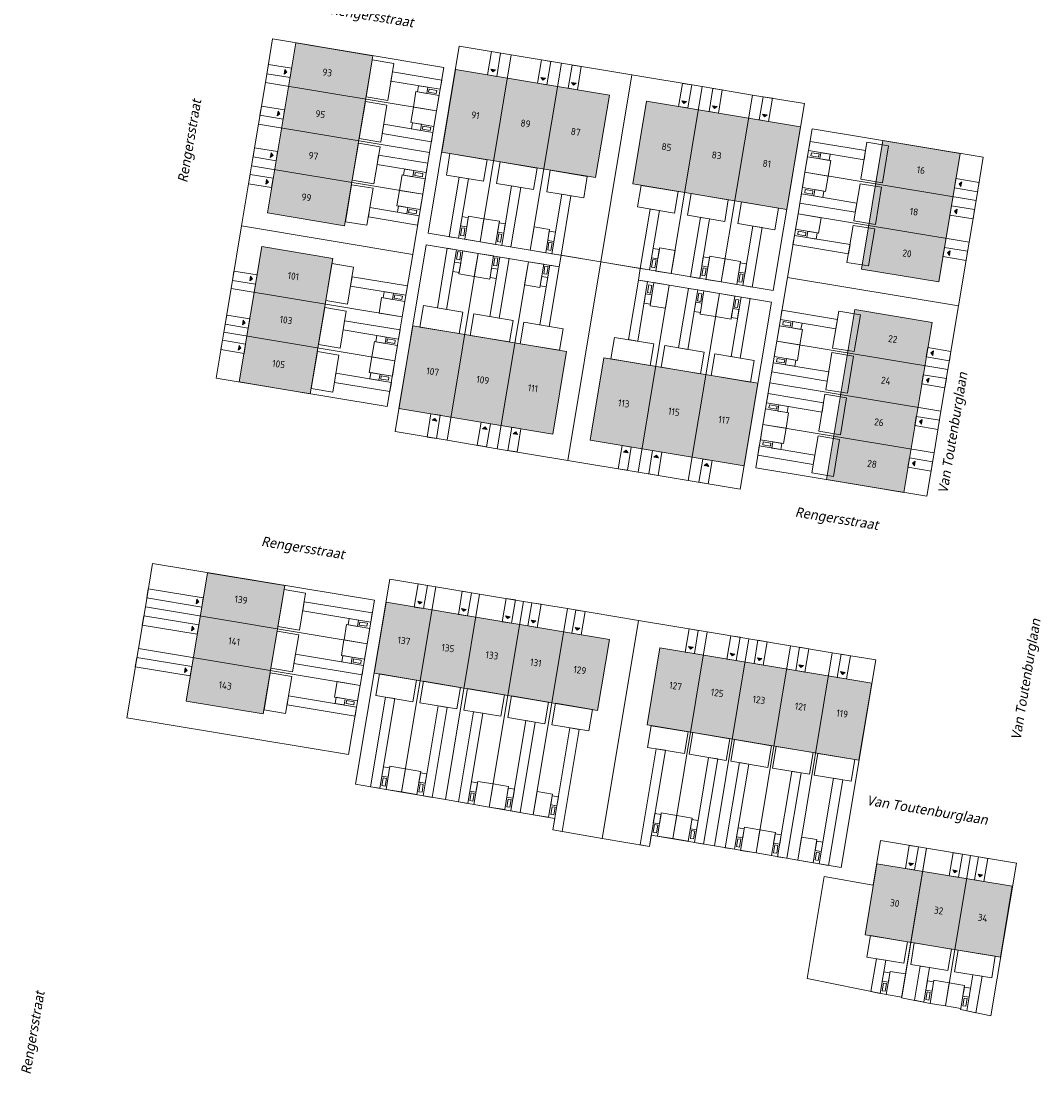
# Model space of a CAD drawing. Header units: metres. Extents: x 253942 to 254810, y 593147 to 593507.
# Tile 1 of 7: x 253942 to 254072, y 593201 to 593336. Entities that reach past the tile are written whole.
import ezdxf
from ezdxf.enums import TextEntityAlignment as Align
from ezdxf.xclip import XClip

# ---------------------------------------------------------------- set-up
doc = ezdxf.new("R2010")
doc.units = ezdxf.units.M
doc.header["$MEASUREMENT"] = 0
doc.header["$XCLIPFRAME"] = 0
for name, color, linetype in [('0 2D arcering', 7, 'Continuous'), ('ZZ 90 Terrein bestrating', 7, 'Continuous'), ('ZZ 90 Terrein bestrating 2D arcering', 7, 'Continuous'), ('ZZ 99 2D tek aankleding', 252, 'Continuous')]:
    doc.layers.add(name, color=color, linetype=linetype)
doc.layers.add('N-WE-OG-BEBOUWING-T18', color=2, linetype='Continuous', lineweight=18)
doc.layers.add('N-WE-OG-TOPOGRAFIE-T18', color=2, linetype='Continuous', lineweight=18)
doc.styles.add('NLCS-ISO-M200-T18', font='NLCS-ISO.ttf', dxfattribs={"height": 0.36})
doc.styles.add('Roelofs', font='segoeui.ttf', dxfattribs={"height": 1.8})

# ---------------------------------------------------------------- blocks, each defined once
blk = doc.blocks.new('Drawing_7_6', base_point=(292211, 199076))
at = {"layer": '0 2D arcering', "linetype": 'Continuous', "lineweight": 0, "true_color": 0x000055}
for points in [[(191082, 172767), (194704, 194525), (184832, 196169), (181210, 174410)], [(257191, 167239), (267064, 165595), (269800, 182027), (259928, 183671)], [(256334, 162052), (252705, 140297), (262583, 138649), (266206, 160408)], [(180686, 110301), (183420, 126733), (173548, 128376), (170813, 111944)], [(256860, 104379), (258503, 114252), (231418, 118760), (229774, 108887)]]:
    blk.add_hatch(color=178, dxfattribs=at).paths.add_polyline_path(points)
at = {"layer": '0 2D arcering', "linetype": 'Continuous', "lineweight": 0, "true_color": 0x7e2d00}
for points in [[(203499, 182206), (223186, 178929), (224944, 189492), (205257, 192769)], [(227937, 178137), (247624, 174860), (249383, 185423), (229695, 188700)], [(217724, 146115), (219482, 156678), (199795, 159955), (198037, 149392)], [(222476, 145324), (242163, 142047), (243921, 152610), (224234, 155886)]]:
    blk.add_hatch(color=26, dxfattribs=at).paths.add_polyline_path(points)
at = {"layer": '0 2D arcering', "linetype": 'Continuous', "lineweight": 0, "true_color": 0x7f6700}
for points in [[(186695, 151280), (189578, 168600), (180495, 170112), (177612, 152792)], [(223437, 110754), (224949, 119837), (196384, 124591), (194872, 115508)], [(257646, 82050), (274966, 79168), (276478, 88251), (259158, 91133)]]:
    blk.add_hatch(color=46, dxfattribs=at).paths.add_polyline_path(points)
at = {"layer": '0 2D arcering', "linetype": 'Continuous', "lineweight": 0, "true_color": 0x7f7f7f}
blk.add_hatch(color=8, dxfattribs=at).paths.add_polyline_path([(173548, 128376), (170813, 111944), (180686, 110301), (183420, 126733)])
at = {"color": 9, "linetype": 'Continuous', "lineweight": 0, "ltscale": 0.0004, "flags": 128}
for points in [[(191082, 172767), (194704, 194525), (184832, 196169), (181210, 174410)], [(203499, 182206), (223186, 178929), (224944, 189492), (205257, 192769)], [(227937, 178137), (247624, 174860), (249383, 185423), (229695, 188700)], [(257191, 167239), (259928, 183671), (269800, 182027), (267064, 165595)], [(186695, 151280), (189578, 168600), (180495, 170112), (177612, 152792)], [(256334, 162052), (252705, 140297), (262583, 138649), (266206, 160408)], [(217724, 146115), (198037, 149392), (199795, 159955), (219482, 156678)], [(222476, 145324), (242163, 142047), (243921, 152610), (224234, 155886)], [(173548, 128376), (170813, 111944), (180686, 110301), (183420, 126733)], [(180686, 110301), (183420, 126733), (173548, 128376), (170813, 111944)], [(223437, 110754), (194872, 115508), (196384, 124591), (224949, 119837)], [(256860, 104379), (229774, 108887), (231418, 118760), (258503, 114252)], [(257646, 82050), (274966, 79168), (276478, 88251), (259158, 91133)]]:
    blk.add_lwpolyline(points, close=True, dxfattribs=at)

msp = doc.modelspace()

# ---------------------------------------------------------------- hatches: boundary and pattern name
at = {"layer": 'ZZ 90 Terrein bestrating 2D arcering', "linetype": 'Continuous', "lineweight": 0}
for color, points in [(9, [(253975.29, 593329.54), (253975.63, 593329.78), (253975.39, 593330.13)]), (7, [(254012.62, 593328.38), (254012.03, 593328.48), (254012.27, 593328.13)]), (7, [(254030.65, 593325.4), (254030.06, 593325.49), (254030.3, 593325.15)]), (9, [(253974.4, 593324.21), (253974.75, 593324.46), (253974.5, 593324.8)]), (7, [(254037.06, 593324.33), (254036.47, 593324.43), (254036.72, 593324.08)]), (9, [(253973.51, 593318.88), (253973.86, 593319.13), (253973.61, 593319.47)]), (7, [(254061.36, 593312.27), (254061.01, 593312.02), (254061.26, 593311.68)]), (7, [(254060.47, 593306.94), (254060.12, 593306.7), (254060.37, 593306.35)]), (7, [(253970.98, 593303.68), (253970.89, 593303.08), (253971.23, 593303.33)]), (7, [(253970.05, 593298.05), (253969.95, 593297.46), (253970.29, 593297.71)]), (7, [(254057.66, 593290.06), (254057.76, 593290.65), (254057.42, 593290.4)]), (7, [(253994.23, 593285.24), (253994.82, 593285.14), (253994.57, 593285.49)]), (7, [(254056.78, 593284.73), (254056.87, 593285.33), (254056.53, 593285.08)]), (7, [(254000.64, 593284.17), (254001.23, 593284.08), (254000.98, 593284.42)]), (7, [(254018.67, 593281.17), (254019.26, 593281.07), (254019.01, 593281.42)]), (7, [(254055.89, 593279.41), (254055.99, 593280), (254055.64, 593279.75)]), (7, [(253964.01, 593261.76), (253964.35, 593262.01), (253964.11, 593262.36)]), (7, [(254006.88, 593259.67), (254007.13, 593259.32), (254007.47, 593259.57)]), (7, [(254012.5, 593258.73), (254012.75, 593258.39), (254013.1, 593258.63)]), (7, [(254036.39, 593254.75), (254035.8, 593254.85), (254036.05, 593254.5)]), (7, [(254041.72, 593253.87), (254041.12, 593253.96), (254041.37, 593253.62)]), (7, [(254047.04, 593252.98), (254046.45, 593253.08), (254046.7, 593252.73)]), (7, [(254064.02, 593227.16), (254064.26, 593226.82), (254064.61, 593227.06)])]:
    msp.add_hatch(color=color, dxfattribs=at).paths.add_polyline_path(points)
at = {"layer": 'ZZ 90 Terrein bestrating 2D arcering', "linetype": 'Continuous', "lineweight": 0, "true_color": 0x99a3a6}
for points in [[(254001.71, 593330.19), (254001.96, 593329.85), (254002.3, 593330.09)], [(254008.12, 593329.13), (254008.37, 593328.78), (254008.71, 593329.03)], [(254026.15, 593326.14), (254026.4, 593325.8), (254026.74, 593326.04)], [(253973.04, 593316.04), (253972.94, 593315.45), (253973.29, 593315.7)], [(254061.84, 593315.15), (254061.93, 593315.74), (254061.59, 593315.5)], [(253969.41, 593294.23), (253969.76, 593294.47), (253969.51, 593294.82)], [(254058.34, 593294.12), (254057.99, 593293.88), (254058.24, 593293.53)], [(254005.14, 593283.42), (254004.89, 593283.77), (254004.55, 593283.52)], [(254023.16, 593280.42), (254022.92, 593280.77), (254022.57, 593280.52)], [(254029.58, 593279.35), (254029.33, 593279.7), (254028.98, 593279.45)], [(253992.95, 593261.99), (253992.36, 593262.08), (253992.61, 593261.74)], [(253998.58, 593261.05), (253997.98, 593261.15), (253998.23, 593260.8)], [(254004.2, 593260.11), (254003.61, 593260.21), (254003.85, 593259.87)], [(253963.53, 593258.88), (253963.43, 593258.29), (253963.77, 593258.54)], [(254027, 593256.31), (254027.25, 593255.97), (254027.59, 593256.21)], [(254032.33, 593255.43), (254032.57, 593255.08), (254032.92, 593255.33)], [(253962.64, 593253.56), (253962.54, 593252.96), (253962.89, 593253.21)], [(254055.75, 593228.54), (254055.15, 593228.63), (254055.4, 593228.29)], [(254061.37, 593227.6), (254060.78, 593227.7), (254061.03, 593227.35)]]:
    msp.add_hatch(color=253, dxfattribs=at).paths.add_polyline_path(points)

# ---------------------------------------------------------------- linework, layer by layer
at = {"layer": 'ZZ 90 Terrein bestrating', "color": 9, "linetype": 'Continuous', "lineweight": 0, "ltscale": 0.0004}
for p, q in [((253975.29, 593329.54), (253975.39, 593330.13)), ((253975.29, 593329.54), (253975.63, 593329.78)), ((253975.39, 593330.13), (253975.63, 593329.78)), ((254001.71, 593330.19), (254002.3, 593330.09)), ((254001.71, 593330.19), (254001.96, 593329.85)), ((254002.3, 593330.09), (254001.96, 593329.85)), ((254008.12, 593329.13), (254008.71, 593329.03)), ((254008.12, 593329.13), (254008.37, 593328.78)), ((254008.71, 593329.03), (254008.37, 593328.78)), ((254012.62, 593328.38), (254012.03, 593328.48)), ((254012.03, 593328.48), (254012.27, 593328.13)), ((254012.62, 593328.38), (254012.27, 593328.13)), ((254026.15, 593326.14), (254026.74, 593326.04)), ((254026.15, 593326.14), (254026.4, 593325.8)), ((254026.74, 593326.04), (254026.4, 593325.8)), ((254030.65, 593325.4), (254030.06, 593325.49)), ((254030.06, 593325.49), (254030.3, 593325.15)), ((254030.65, 593325.4), (254030.3, 593325.15)), ((253974.4, 593324.21), (253974.5, 593324.8)), ((253974.4, 593324.21), (253974.75, 593324.46)), ((253974.5, 593324.8), (253974.75, 593324.46)), ((254037.06, 593324.33), (254036.47, 593324.43)), ((254036.47, 593324.43), (254036.72, 593324.08)), ((254037.06, 593324.33), (254036.72, 593324.08)), ((253973.51, 593318.88), (253973.61, 593319.47)), ((253973.51, 593318.88), (253973.86, 593319.13)), ((253973.61, 593319.47), (253973.86, 593319.13)), ((253973.04, 593316.04), (253972.94, 593315.45)), ((253973.04, 593316.04), (253973.29, 593315.7)), ((253972.94, 593315.45), (253973.29, 593315.7)), ((254061.93, 593315.74), (254061.59, 593315.5)), ((254061.84, 593315.15), (254061.59, 593315.5)), ((254061.84, 593315.15), (254061.93, 593315.74)), ((254061.36, 593312.27), (254061.01, 593312.02)), ((254061.26, 593311.68), (254061.01, 593312.02)), ((254061.36, 593312.27), (254061.26, 593311.68)), ((254060.47, 593306.94), (254060.12, 593306.7)), ((254060.37, 593306.35), (254060.12, 593306.7)), ((254060.47, 593306.94), (254060.37, 593306.35)), ((253970.98, 593303.68), (253970.89, 593303.08)), ((253970.89, 593303.08), (253971.23, 593303.33)), ((253970.98, 593303.68), (253971.23, 593303.33)), ((253970.05, 593298.05), (253969.95, 593297.46)), ((253969.95, 593297.46), (253970.29, 593297.71)), ((253970.05, 593298.05), (253970.29, 593297.71)), ((253969.41, 593294.23), (253969.51, 593294.82)), ((253969.41, 593294.23), (253969.76, 593294.47)), ((253969.51, 593294.82), (253969.76, 593294.47)), ((254058.34, 593294.12), (254057.99, 593293.88)), ((254058.24, 593293.53), (254057.99, 593293.88)), ((254058.34, 593294.12), (254058.24, 593293.53)), ((254057.76, 593290.65), (254057.42, 593290.4)), ((254057.66, 593290.06), (254057.42, 593290.4)), ((254057.66, 593290.06), (254057.76, 593290.65)), ((253994.23, 593285.24), (253994.57, 593285.49)), ((253994.23, 593285.24), (253994.82, 593285.14)), ((253994.82, 593285.14), (253994.57, 593285.49)), ((254056.87, 593285.33), (254056.53, 593285.08)), ((254056.78, 593284.73), (254056.53, 593285.08)), ((254056.78, 593284.73), (254056.87, 593285.33)), ((254000.64, 593284.17), (254000.98, 593284.42)), ((254000.64, 593284.17), (254001.23, 593284.08)), ((254001.23, 593284.08), (254000.98, 593284.42)), ((254004.55, 593283.52), (254004.89, 593283.77)), ((254005.14, 593283.42), (254004.55, 593283.52)), ((254005.14, 593283.42), (254004.89, 593283.77)), ((254018.67, 593281.17), (254019.01, 593281.42)), ((254018.67, 593281.17), (254019.26, 593281.07)), ((254019.26, 593281.07), (254019.01, 593281.42)), ((254022.57, 593280.52), (254022.92, 593280.77)), ((254023.16, 593280.42), (254022.57, 593280.52)), ((254023.16, 593280.42), (254022.92, 593280.77)), ((254028.98, 593279.45), (254029.33, 593279.7)), ((254029.58, 593279.35), (254029.33, 593279.7)), ((254055.99, 593280), (254055.64, 593279.75)), ((254055.89, 593279.41), (254055.64, 593279.75)), ((254055.89, 593279.41), (254055.99, 593280)), ((254029.58, 593279.35), (254028.98, 593279.45)), ((253964.01, 593261.76), (253964.11, 593262.36)), ((253964.01, 593261.76), (253964.35, 593262.01)), ((253964.11, 593262.36), (253964.35, 593262.01)), ((253992.95, 593261.99), (253992.36, 593262.08)), ((253992.36, 593262.08), (253992.61, 593261.74)), ((253992.95, 593261.99), (253992.61, 593261.74)), ((253998.58, 593261.05), (253997.98, 593261.15)), ((253997.98, 593261.15), (253998.23, 593260.8)), ((253998.58, 593261.05), (253998.23, 593260.8)), ((254004.2, 593260.11), (254003.61, 593260.21)), ((254003.61, 593260.21), (254003.85, 593259.87)), ((254004.2, 593260.11), (254003.85, 593259.87)), ((254006.88, 593259.67), (254007.47, 593259.57)), ((254006.88, 593259.67), (254007.13, 593259.32)), ((254007.47, 593259.57), (254007.13, 593259.32)), ((253963.53, 593258.88), (253963.43, 593258.29)), ((253963.43, 593258.29), (253963.77, 593258.54)), ((253963.53, 593258.88), (253963.77, 593258.54)), ((254012.5, 593258.73), (254013.1, 593258.63)), ((254012.5, 593258.73), (254012.75, 593258.39)), ((254013.1, 593258.63), (254012.75, 593258.39)), ((254027, 593256.31), (254027.59, 593256.21)), ((254027, 593256.31), (254027.25, 593255.97)), ((254027.59, 593256.21), (254027.25, 593255.97)), ((254032.33, 593255.43), (254032.92, 593255.33)), ((254032.33, 593255.43), (254032.57, 593255.08)), ((254032.92, 593255.33), (254032.57, 593255.08)), ((254036.39, 593254.75), (254035.8, 593254.85)), ((254035.8, 593254.85), (254036.05, 593254.5)), ((254036.39, 593254.75), (254036.05, 593254.5)), ((254041.72, 593253.87), (254041.12, 593253.96)), ((254041.12, 593253.96), (254041.37, 593253.62)), ((254041.72, 593253.87), (254041.37, 593253.62)), ((253962.64, 593253.56), (253962.54, 593252.96)), ((253962.54, 593252.96), (253962.89, 593253.21)), ((253962.64, 593253.56), (253962.89, 593253.21)), ((254047.04, 593252.98), (254046.45, 593253.08)), ((254046.45, 593253.08), (254046.7, 593252.73)), ((254047.04, 593252.98), (254046.7, 593252.73)), ((254055.75, 593228.54), (254055.15, 593228.63)), ((254055.15, 593228.63), (254055.4, 593228.29)), ((254055.75, 593228.54), (254055.4, 593228.29)), ((254061.37, 593227.6), (254060.78, 593227.7)), ((254060.78, 593227.7), (254061.03, 593227.35)), ((254061.37, 593227.6), (254061.03, 593227.35)), ((254064.02, 593227.16), (254064.61, 593227.06)), ((254064.02, 593227.16), (254064.26, 593226.82)), ((254064.61, 593227.06), (254064.26, 593226.82))]:
    msp.add_line(p, q, dxfattribs=at)
at = {"layer": 'ZZ 99 2D tek aankleding', "linetype": 'Continuous', "lineweight": 0, "ltscale": 0.0004, "flags": 128}
for points in [[(253994.77, 593324.83), (253972.88, 593328.48), (253973.81, 593334.05), (253995.7, 593330.4)], [(254004.32, 593332.01), (254000.34, 593308.08), (253993.69, 593309.19), (253997.67, 593333.11)], [(254001.78, 593332.43), (254001.28, 593329.45), (254002.47, 593329.26), (254002.96, 593332.23)], [(253976.03, 593329.11), (253973.07, 593329.6), (253973.27, 593330.79), (253976.22, 593330.29)], [(253986.55, 593331.37), (253989.31, 593330.91), (253988.53, 593326.18), (253985.76, 593326.64)], [(254010.73, 593330.94), (254006.75, 593307.02), (254000.34, 593308.08), (254004.32, 593332.01)], [(254019.75, 593329.44), (254015.77, 593305.52), (254006.75, 593307.02), (254010.73, 593330.94)], [(254008.19, 593331.36), (254007.69, 593328.39), (254008.88, 593328.19), (254009.37, 593331.17)], [(253988.94, 593328.64), (253989.13, 593329.83), (253995.43, 593328.78), (253995.23, 593327.6)], [(254012.1, 593330.71), (254011.6, 593327.74), (254012.78, 593327.54), (254013.28, 593330.52)], [(254028.76, 593327.94), (254024.78, 593304.02), (254015.77, 593305.52), (254019.75, 593329.44)], [(253993.88, 593319.51), (253971.99, 593323.15), (253972.88, 593328.48), (253994.77, 593324.83)], [(253993.52, 593327.07), (253992.34, 593327.27), (253992.47, 593328.06), (253993.65, 593327.86)], [(254026.22, 593328.36), (254027.4, 593328.17), (254026.91, 593325.21), (254025.72, 593325.4)], [(253994.77, 593324.83), (253995.1, 593326.81), (253992.14, 593327.3), (253991.81, 593325.33)], [(253994.8, 593327.46), (253994.74, 593327.07), (253993.75, 593327.23), (253993.82, 593327.63)], [(254035.17, 593326.87), (254031.19, 593302.95), (254024.78, 593304.02), (254028.76, 593327.94)], [(254030.12, 593327.71), (254031.31, 593327.52), (254030.81, 593324.55), (254029.63, 593324.75)], [(254041.83, 593325.77), (254037.84, 593301.84), (254031.19, 593302.95), (254035.17, 593326.87)], [(253975.14, 593323.78), (253972.18, 593324.27), (253972.38, 593325.46), (253975.34, 593324.97)], [(253985.67, 593326.04), (253988.43, 593325.59), (253987.64, 593320.85), (253984.88, 593321.31)], [(254036.53, 593326.65), (254037.72, 593326.45), (254037.23, 593323.49), (254036.04, 593323.69)], [(253994.44, 593322.86), (253994.77, 593324.83), (253991.81, 593325.33), (253991.48, 593323.35)], [(253993, 593314.18), (253971.11, 593317.82), (253971.99, 593323.15), (253993.88, 593319.51)], [(253987.82, 593321.93), (253988.02, 593323.12), (253994.31, 593322.07), (253994.11, 593320.89)], [(253992.86, 593323.12), (253991.68, 593323.32), (253991.55, 593322.53), (253992.73, 593322.33)], [(253993.95, 593322.33), (253994.02, 593322.73), (253993.03, 593322.89), (253992.96, 593322.5)], [(254063.77, 593313.35), (254041.89, 593316.99), (254042.81, 593322.55), (254064.69, 593318.9)], [(253974.25, 593318.46), (253971.3, 593318.95), (253971.49, 593320.13), (253974.45, 593319.64)], [(253984.78, 593320.72), (253987.54, 593320.26), (253986.75, 593315.52), (253983.99, 593315.98)], [(254049.64, 593319.76), (254049.44, 593318.57), (254042.35, 593319.76), (254042.55, 593320.94)], [(254051.79, 593315.65), (254049.03, 593316.11), (254049.82, 593320.84), (254052.58, 593320.38)], [(253987.16, 593317.99), (253987.36, 593319.17), (253993.65, 593318.13), (253993.46, 593316.94)], [(254001.23, 593318.59), (254000.77, 593315.83), (253996.03, 593316.62), (253996.49, 593319.38)], [(254042.22, 593318.97), (254041.89, 593316.99), (254044.85, 593316.5), (254045.18, 593318.47)], [(254043.7, 593319.33), (254043.63, 593318.93), (254042.64, 593319.1), (254042.71, 593319.49)], [(254045.11, 593319.29), (254043.93, 593319.49), (254043.8, 593318.7), (254044.98, 593318.51)], [(253991.72, 593306.48), (253969.83, 593310.12), (253971.11, 593317.82), (253993, 593314.18)], [(253991.75, 593316.42), (253990.56, 593316.61), (253990.69, 593317.4), (253991.88, 593317.2)], [(254007.64, 593317.53), (254007.18, 593314.76), (254002.45, 593315.55), (254002.91, 593318.31)], [(254014.05, 593316.46), (254013.59, 593313.7), (254008.86, 593314.49), (254009.32, 593317.25)], [(253973.88, 593316.21), (253970.92, 593316.7), (253970.72, 593315.52), (253973.68, 593315.02)], [(253993, 593314.18), (253993.33, 593316.15), (253990.37, 593316.65), (253990.04, 593314.67)], [(253993.03, 593316.81), (253992.96, 593316.42), (253991.98, 593316.58), (253992.04, 593316.97)], [(253997.66, 593316.35), (253998.85, 593316.15), (253997.58, 593308.54), (253996.4, 593308.74)], [(254062.88, 593308.02), (254041, 593311.67), (254041.89, 593316.99), (254063.77, 593313.35)], [(254041.89, 593316.99), (254041.56, 593315.02), (254044.52, 593314.53), (254044.85, 593316.5)], [(254064.16, 593315.68), (254063.96, 593314.49), (254061, 593314.99), (254061.2, 593316.17)], [(253983.89, 593315.39), (253986.66, 593314.93), (253985.87, 593310.2), (253983.11, 593310.66)], [(253992.67, 593312.21), (253993, 593314.18), (253990.04, 593314.67), (253989.71, 593312.7)], [(254004.37, 593315.23), (254005.55, 593315.04), (254004.29, 593307.43), (254003.1, 593307.62)], [(254020.93, 593315.31), (254020.47, 593312.55), (254025.21, 593311.76), (254025.67, 593314.53)], [(254042.84, 593314.2), (254042.91, 593314.59), (254041.92, 593314.76), (254041.86, 593314.36)], [(254044.19, 593313.77), (254043.01, 593313.97), (254043.14, 593314.76), (254044.32, 593314.56)], [(254050.91, 593310.32), (254048.14, 593310.78), (254048.93, 593315.52), (254051.69, 593315.06)], [(254010.78, 593314.17), (254011.96, 593313.97), (254010.7, 593306.36), (254009.51, 593306.56)], [(254027.34, 593314.25), (254026.88, 593311.48), (254031.62, 593310.7), (254032.08, 593313.46)], [(254048.52, 593313.05), (254048.32, 593311.87), (254041.23, 593313.05), (254041.43, 593314.23)], [(253986.05, 593311.28), (253986.25, 593312.46), (253992.54, 593311.42), (253992.34, 593310.23)], [(253991.09, 593312.47), (253989.91, 593312.67), (253989.78, 593311.88), (253990.96, 593311.68)], [(253992.18, 593311.68), (253992.24, 593312.08), (253991.26, 593312.24), (253991.19, 593311.85)], [(254023.28, 593312.08), (254022.1, 593312.28), (254020.83, 593304.67), (254022.02, 593304.48)], [(254033.76, 593313.18), (254033.3, 593310.42), (254038.03, 593309.63), (254038.49, 593312.39)], [(254063.38, 593311.02), (254063.58, 593312.21), (254060.62, 593312.7), (254060.42, 593311.51)], [(253998.83, 593311.17), (253998.63, 593309.99), (253997.84, 593310.12), (253998.04, 593311.31)], [(254000.83, 593311.04), (253998.86, 593311.37), (253998.37, 593308.41), (254000.34, 593308.08)], [(254002.81, 593310.71), (254000.83, 593311.04), (254000.34, 593308.08), (254002.31, 593307.76)], [(254002.77, 593310.52), (254002.58, 593309.33), (254003.37, 593309.2), (254003.56, 593310.39)], [(254029.7, 593311.02), (254028.51, 593311.21), (254027.25, 593303.61), (254028.43, 593303.41)], [(254061.52, 593299.88), (254039.65, 593303.52), (254041, 593311.67), (254062.88, 593308.02)], [(254041, 593311.67), (254040.67, 593309.69), (254043.63, 593309.2), (254043.96, 593311.17)], [(253990.38, 593298.48), (253968.5, 593302.12), (253969.83, 593310.12), (253991.72, 593306.48)], [(253998.01, 593309.89), (253998.4, 593309.83), (253998.24, 593308.84), (253997.84, 593308.91)], [(254009.22, 593309.65), (254007.25, 593309.98), (254006.75, 593307.02), (254008.73, 593306.69)], [(254009.97, 593309.32), (254009.78, 593308.14), (254008.99, 593308.27), (254009.18, 593309.45)], [(254036.4, 593309.9), (254035.22, 593310.1), (254033.95, 593302.49), (254035.14, 593302.29)], [(254041.96, 593308.87), (254042.02, 593309.26), (254041.03, 593309.43), (254040.97, 593309.03)], [(254043.3, 593308.44), (254042.12, 593308.64), (254042.25, 593309.43), (254043.43, 593309.23)], [(254050.02, 593304.99), (254047.26, 593305.45), (254048.04, 593310.19), (254050.81, 593309.73)], [(254002.74, 593309.1), (254003.14, 593309.04), (254002.97, 593308.05), (254002.58, 593308.12)], [(254009.15, 593308.04), (254009.55, 593307.97), (254009.38, 593306.98), (254008.99, 593307.05)], [(254047.65, 593307.72), (254047.45, 593306.54), (254040.34, 593307.72), (254040.54, 593308.9)], [(254000.09, 593306.6), (253996.11, 593282.68), (253989.46, 593283.79), (253993.44, 593307.71)], [(253996.06, 593299.44), (253994.88, 593299.64), (253996.15, 593307.26), (253997.33, 593307.06)], [(254006.51, 593305.54), (254002.52, 593281.61), (253996.11, 593282.68), (254000.09, 593306.6)], [(253997.89, 593306.77), (253997.5, 593306.83), (253997.33, 593305.85), (253997.73, 593305.78)], [(254000.09, 593306.6), (253998.12, 593306.93), (253997.63, 593303.97), (253999.6, 593303.64)], [(254002.07, 593306.28), (254000.09, 593306.6), (253999.6, 593303.64), (254001.57, 593303.32)], [(254023.27, 593307.11), (254023.07, 593305.92), (254022.28, 593306.05), (254022.48, 593307.24)], [(254025.27, 593306.98), (254023.3, 593307.3), (254022.81, 593304.34), (254024.78, 593304.02)], [(254062.49, 593305.69), (254062.69, 593306.88), (254059.73, 593307.37), (254059.53, 593306.19)], [(253981.4, 593305.3), (253984.16, 593304.84), (253983.38, 593300.1), (253980.61, 593300.56)], [(253997.86, 593305.35), (253997.66, 593304.17), (253996.87, 593304.3), (253997.07, 593305.49)], [(254002.77, 593298.32), (254001.59, 593298.52), (254002.86, 593306.14), (254004.04, 593305.95)], [(254002.23, 593306.05), (254002.63, 593305.98), (254002.46, 593304.99), (254002.07, 593305.06)], [(254002.52, 593281.61), (254006.51, 593305.54), (254010.45, 593304.88), (254010.7, 593306.36), (254015.77, 593305.52), (254011.54, 593280.11)], [(254008.48, 593305.21), (254006.51, 593305.54), (254006.01, 593302.58), (254007.99, 593302.25)], [(254015.77, 593305.52), (254020.83, 593304.67), (254020.59, 593303.19), (254024.53, 593302.54), (254020.55, 593278.61), (254011.54, 593280.11)], [(254022.45, 593305.82), (254022.84, 593305.76), (254022.68, 593304.77), (254022.28, 593304.84)], [(254029.68, 593306.04), (254029.48, 593304.86), (254028.69, 593304.99), (254028.89, 593306.17)], [(254031.68, 593305.91), (254029.71, 593306.24), (254029.22, 593303.28), (254031.19, 593302.95)], [(254031.68, 593305.91), (254033.66, 593305.58), (254033.16, 593302.62), (254031.19, 593302.95)], [(254033.62, 593305.38), (254033.43, 593304.2), (254034.22, 593304.07), (254034.41, 593305.25)], [(253971.82, 593303.84), (253968.86, 593304.33), (253968.67, 593303.15), (253971.63, 593302.66)], [(254001.81, 593304.7), (254001.61, 593303.51), (254002.4, 593303.38), (254002.59, 593304.57)], [(254009.18, 593297.26), (254008, 593297.45), (254009.27, 593305.08), (254010.45, 593304.88)], [(254008.64, 593304.98), (254009.04, 593304.91), (254008.87, 593303.93), (254008.48, 593303.99)], [(254028.86, 593304.76), (254029.25, 593304.69), (254029.09, 593303.71), (254028.69, 593303.77)], [(254033.59, 593303.97), (254033.99, 593303.9), (254033.82, 593302.92), (254033.43, 593302.98)], [(253983.76, 593302.42), (253983.96, 593303.6), (253991.04, 593302.43), (253990.84, 593301.24)], [(254008.22, 593303.63), (254008.02, 593302.45), (254008.81, 593302.32), (254009.01, 593303.5)], [(254019.32, 593295.57), (254020.5, 593295.37), (254021.77, 593303), (254020.59, 593303.19)], [(254030.95, 593301.47), (254026.96, 593277.55), (254020.55, 593278.61), (254024.53, 593302.54)], [(254021.9, 593302.57), (254022.3, 593302.5), (254022.13, 593301.52), (254021.74, 593301.58)], [(254022.56, 593302.86), (254024.53, 593302.54), (254024.04, 593299.58), (254022.07, 593299.91)], [(254060.17, 593291.73), (254038.29, 593295.37), (254039.65, 593303.52), (254061.52, 593299.88)], [(253989.45, 593292.86), (253967.56, 593296.5), (253968.5, 593302.12), (253990.38, 593298.48)], [(253989.13, 593300.72), (253987.95, 593300.91), (253988.08, 593301.7), (253989.27, 593301.51)], [(253990.42, 593301.11), (253990.35, 593300.72), (253989.36, 593300.88), (253989.43, 593301.28)], [(254022.3, 593301.29), (254022.1, 593300.1), (254021.31, 593300.23), (254021.51, 593301.42)], [(254025.73, 593294.5), (254026.91, 593294.3), (254028.18, 593301.93), (254027, 593302.13)], [(254037.6, 593300.36), (254033.62, 593276.44), (254026.96, 593277.55), (254030.95, 593301.47)], [(254028.31, 593301.5), (254028.71, 593301.44), (254028.55, 593300.45), (254028.15, 593300.51)], [(254028.97, 593301.8), (254030.94, 593301.47), (254030.45, 593298.51), (254028.48, 593298.84)], [(254030.95, 593301.47), (254032.92, 593301.14), (254032.43, 593298.18), (254030.45, 593298.51)], [(253990.38, 593298.48), (253990.71, 593300.45), (253987.75, 593300.95), (253987.42, 593298.97)], [(253992.64, 593297.17), (253993.1, 593299.93), (253998.14, 593299.09), (253997.68, 593296.33)], [(254028.71, 593300.22), (254028.51, 593299.04), (254027.72, 593299.17), (254027.92, 593300.35)], [(254032.44, 593293.39), (254033.62, 593293.19), (254034.89, 593300.81), (254033.71, 593301.01)], [(254033.05, 593300.71), (254033.44, 593300.65), (254033.28, 593299.66), (254032.89, 593299.73)], [(253970.89, 593298.22), (253967.93, 593298.71), (253967.73, 593297.53), (253970.69, 593297.03)], [(253980.47, 593299.68), (253983.23, 593299.22), (253982.44, 593294.48), (253979.68, 593294.94)], [(253999.06, 593296.1), (253999.52, 593298.87), (254004.55, 593298.03), (254004.09, 593295.27)], [(254032.65, 593299.56), (254032.46, 593298.38), (254033.25, 593298.25), (254033.44, 593299.43)], [(254046.04, 593298.14), (254045.84, 593296.96), (254038.75, 593298.14), (254038.94, 593299.32)], [(254048.19, 593294.03), (254045.43, 593294.49), (254046.22, 593299.22), (254048.98, 593298.76)], [(253982.83, 593296.8), (253983.02, 593297.98), (253990.11, 593296.8), (253989.91, 593295.62)], [(254005.47, 593295.04), (254005.93, 593297.8), (254010.96, 593296.96), (254010.5, 593294.2)], [(254038.62, 593297.35), (254038.29, 593295.37), (254041.25, 593294.88), (254041.58, 593296.85)], [(254040.1, 593297.7), (254040.03, 593297.31), (254039.04, 593297.47), (254039.11, 593297.87)], [(254041.51, 593297.67), (254040.33, 593297.87), (254040.2, 593297.08), (254041.38, 593296.88)], [(253988.47, 593286.99), (253966.58, 593290.64), (253967.56, 593296.5), (253989.45, 593292.86)], [(253988.2, 593295.09), (253987.01, 593295.29), (253987.15, 593296.08), (253988.33, 593295.88)], [(254022.11, 593292.27), (254022.57, 593295.03), (254017.54, 593295.86), (254017.08, 593293.1)], [(253970.15, 593293.8), (253967.19, 593294.29), (253967.39, 593295.48), (253970.35, 593294.98)], [(253989.45, 593292.86), (253989.78, 593294.83), (253986.82, 593295.32), (253986.49, 593293.35)], [(253989.48, 593295.49), (253989.42, 593295.09), (253988.43, 593295.26), (253988.49, 593295.65)], [(254028.53, 593291.2), (254028.99, 593293.96), (254023.95, 593294.8), (254023.5, 593292.04)], [(254059.28, 593286.4), (254037.4, 593290.05), (254038.29, 593295.37), (254060.17, 593291.73)], [(254038.29, 593295.37), (254037.96, 593293.4), (254040.92, 593292.91), (254041.25, 593294.88)], [(254060.36, 593292.87), (254060.56, 593294.06), (254057.6, 593294.55), (254057.4, 593293.37)], [(253979.53, 593294.05), (253982.29, 593293.59), (253981.51, 593288.86), (253978.74, 593289.32)], [(253989.12, 593290.88), (253989.45, 593292.86), (253986.49, 593293.35), (253986.16, 593291.38)], [(254034.94, 593290.13), (254035.4, 593292.89), (254030.37, 593293.73), (254029.91, 593290.97)], [(254039.24, 593292.58), (254039.31, 593292.97), (254038.32, 593293.13), (254038.26, 593292.74)], [(254040.59, 593292.15), (254039.41, 593292.35), (254039.54, 593293.14), (254040.72, 593292.94)], [(254047.31, 593288.7), (254044.54, 593289.16), (254045.33, 593293.9), (254048.09, 593293.44)], [(254044.92, 593291.43), (254044.72, 593290.25), (254037.63, 593291.43), (254037.83, 593292.61)], [(253981.71, 593290.09), (253981.91, 593291.27), (253988.99, 593290.1), (253988.79, 593288.91)], [(253987.54, 593291.15), (253986.36, 593291.34), (253986.23, 593290.55), (253987.41, 593290.36)], [(253988.63, 593290.36), (253988.69, 593290.75), (253987.71, 593290.92), (253987.64, 593290.52)], [(254059.98, 593290.58), (254059.78, 593289.4), (254056.82, 593289.9), (254057.02, 593291.08)], [(254058.39, 593281.08), (254036.52, 593284.72), (254037.4, 593290.05), (254059.28, 593286.4)], [(254044.26, 593287.49), (254044.07, 593286.3), (254036.98, 593287.48), (254037.17, 593288.67)], [(254046.42, 593283.38), (254043.66, 593283.84), (254044.44, 593288.57), (254047.21, 593288.11)], [(254036.85, 593286.69), (254036.52, 593284.72), (254039.48, 593284.23), (254039.8, 593286.2)], [(254038.32, 593287.05), (254038.26, 593286.66), (254037.27, 593286.82), (254037.34, 593287.22)], [(254039.74, 593287.02), (254038.55, 593287.22), (254038.42, 593286.43), (254039.61, 593286.23)], [(253993.57, 593283.1), (253994.06, 593286.08), (253995.25, 593285.88), (253994.75, 593282.91)], [(253999.98, 593282.04), (254000.47, 593285.01), (254001.66, 593284.81), (254001.16, 593281.84)], [(254059.09, 593285.26), (254058.9, 593284.07), (254055.94, 593284.57), (254056.13, 593285.75)], [(254003.89, 593281.39), (254004.38, 593284.36), (254005.56, 593284.17), (254005.07, 593281.19)], [(254035.59, 593279.17), (254036.52, 593284.72), (254058.39, 593281.08), (254057.47, 593275.53)], [(254036.52, 593284.72), (254036.19, 593282.75), (254039.15, 593282.26), (254039.48, 593284.23)], [(254037.47, 593281.93), (254037.54, 593282.32), (254036.55, 593282.48), (254036.48, 593282.09)], [(254038.82, 593281.5), (254037.63, 593281.69), (254037.77, 593282.48), (254038.95, 593282.29)], [(254045.53, 593278.05), (254042.77, 593278.51), (254043.56, 593283.24), (254046.32, 593282.78)], [(254019.19, 593278.84), (254019.68, 593281.81), (254018.5, 593282.01), (254018.01, 593279.04)], [(254023.1, 593278.19), (254023.59, 593281.16), (254022.41, 593281.36), (254021.91, 593278.39)], [(254043.15, 593280.78), (254042.95, 593279.59), (254035.86, 593280.78), (254036.05, 593281.96)], [(254029.51, 593277.12), (254030, 593280.1), (254028.82, 593280.29), (254028.32, 593277.32)], [(254058.21, 593279.93), (254058.01, 593278.75), (254055.05, 593279.24), (254055.25, 593280.43)], [(253957.53, 593261.36), (253958.46, 593266.93), (253986.82, 593262.21), (253985.89, 593256.64)], [(253994.66, 593263.95), (253990.28, 593237.67), (253984.42, 593238.68), (253988.79, 593264.92)], [(253964.75, 593261.34), (253957.72, 593262.51), (253957.91, 593263.69), (253964.94, 593262.52)], [(253975.27, 593263.58), (253978.03, 593263.12), (253977.24, 593258.38), (253974.48, 593258.84)], [(254000.28, 593263.01), (253995.9, 593236.7), (253990.28, 593237.67), (253994.66, 593263.95)], [(253992.43, 593264.32), (253993.61, 593264.12), (253993.12, 593261.15), (253991.93, 593261.34)], [(253998.05, 593263.38), (253999.24, 593263.18), (253998.74, 593260.21), (253997.56, 593260.41)], [(253977.65, 593260.85), (253977.85, 593262.03), (253986.55, 593260.59), (253986.35, 593259.4)], [(254005.9, 593262.07), (254001.52, 593235.74), (253995.9, 593236.7), (254000.28, 593263.01)], [(254011.53, 593261.14), (254007.14, 593234.77), (254001.52, 593235.74), (254005.9, 593262.07)], [(254003.67, 593262.44), (254004.86, 593262.25), (254004.36, 593259.27), (254003.18, 593259.47)], [(253956.64, 593256.03), (253957.53, 593261.36), (253985.89, 593256.64), (253985.01, 593251.31)], [(254006.95, 593261.9), (254008.13, 593261.7), (254007.64, 593258.73), (254006.45, 593258.93)], [(254011.53, 593261.14), (254020.61, 593259.63), (254016.21, 593233.21), (254015.97, 593231.73), (254009.65, 593232.82), (254009.9, 593234.3), (254007.14, 593234.77)], [(254012.57, 593260.96), (254013.76, 593260.77), (254013.26, 593257.79), (254012.08, 593257.99)], [(253964.37, 593259.05), (253957.33, 593260.22), (253957.14, 593259.03), (253964.17, 593257.86)], [(253984.79, 593259.66), (253983.6, 593259.86), (253983.47, 593259.07), (253984.65, 593258.87)], [(253985.93, 593259.27), (253985.86, 593258.88), (253984.87, 593259.04), (253984.94, 593259.43)], [(254029.4, 593258.16), (254024.99, 593231.7), (254022.23, 593232.17), (254021.99, 593230.69), (254015.97, 593231.73), (254020.61, 593259.63)], [(253974.38, 593258.25), (253977.14, 593257.79), (253976.35, 593253.06), (253973.59, 593253.52)], [(253985.89, 593256.64), (253986.22, 593258.61), (253983.27, 593259.1), (253982.95, 593257.13)], [(254034.72, 593257.28), (254030.31, 593230.78), (254024.99, 593231.7), (254029.4, 593258.16)], [(254027.07, 593258.55), (254028.25, 593258.35), (254027.76, 593255.38), (254026.57, 593255.57)], [(253985.57, 593254.67), (253985.89, 593256.64), (253982.93, 593257.13), (253982.61, 593255.16)], [(254040.05, 593256.39), (254035.63, 593229.87), (254030.31, 593230.78), (254034.72, 593257.28)], [(254032.39, 593257.66), (254033.58, 593257.47), (254033.08, 593254.49), (254031.9, 593254.69)], [(254035.87, 593257.09), (254037.05, 593256.89), (254036.55, 593253.91), (254035.37, 593254.11)], [(253983.53, 593242.46), (253955.17, 593247.18), (253956.64, 593256.03), (253985.01, 593251.31)], [(253976.53, 593254.14), (253976.73, 593255.33), (253985.43, 593253.88), (253985.24, 593252.69)], [(254045.38, 593255.5), (254040.96, 593228.95), (254035.63, 593229.87), (254040.05, 593256.39)], [(254041.19, 593256.2), (254042.38, 593256), (254041.88, 593253.03), (254040.7, 593253.22)], [(254050.94, 593254.58), (254046.52, 593228), (254040.96, 593228.95), (254045.38, 593255.5)], [(254046.52, 593255.31), (254047.7, 593255.12), (254047.21, 593252.14), (254046.02, 593252.34)], [(253963.48, 593253.72), (253956.44, 593254.89), (253956.24, 593253.71), (253963.28, 593252.54)], [(253983.99, 593254.93), (253982.8, 593255.13), (253982.67, 593254.34), (253983.86, 593254.14)], [(253985.07, 593254.14), (253985.14, 593254.54), (253984.15, 593254.7), (253984.09, 593254.31)], [(253973.49, 593252.93), (253976.26, 593252.47), (253975.47, 593247.73), (253972.71, 593248.19)], [(253992.21, 593251.99), (253991.75, 593249.23), (253987.02, 593250.02), (253987.48, 593252.78)], [(253984.68, 593249.34), (253985.01, 593251.31), (253982.05, 593251.81), (253981.72, 593249.83)], [(253997.84, 593251.06), (253997.38, 593248.3), (253992.64, 593249.08), (253993.1, 593251.85)], [(253975.65, 593248.82), (253975.85, 593250), (253984.55, 593248.55), (253984.35, 593247.37)], [(253988.25, 593249.82), (253989.43, 593249.62), (253987.53, 593238.15), (253986.34, 593238.35)], [(254003.46, 593250.12), (254003, 593247.36), (253998.26, 593248.15), (253998.72, 593250.91)], [(254009.08, 593249.19), (254008.62, 593246.42), (254003.89, 593247.21), (254004.35, 593249.97)], [(253983.1, 593249.6), (253981.92, 593249.8), (253981.79, 593249.01), (253982.97, 593248.81)], [(253984.19, 593248.81), (253984.25, 593249.21), (253983.27, 593249.37), (253983.2, 593248.98)], [(253994.96, 593248.7), (253996.14, 593248.5), (253994.23, 593236.99), (253993.04, 593237.2)], [(254014.7, 593248.25), (254014.24, 593245.49), (254009.51, 593246.28), (254009.97, 593249.04)], [(253999.5, 593247.94), (254000.68, 593247.75), (253998.76, 593236.21), (253997.58, 593236.42)], [(254006.2, 593246.83), (254007.39, 593246.63), (254005.46, 593235.06), (254004.28, 593235.26)], [(254011.83, 593245.89), (254013.01, 593245.69), (254010.83, 593232.61), (254009.65, 593232.82)], [(254026.96, 593245.36), (254026.5, 593242.6), (254021.77, 593243.39), (254022.23, 593246.15)], [(254032.29, 593244.48), (254031.83, 593241.72), (254027.09, 593242.5), (254027.55, 593245.27)], [(254022.85, 593243.21), (254024.04, 593243.01), (254021.99, 593230.69), (254020.8, 593230.9)], [(254037.61, 593243.59), (254037.16, 593240.83), (254032.42, 593241.62), (254032.88, 593244.38)], [(254042.94, 593242.71), (254042.48, 593239.94), (254037.75, 593240.73), (254038.21, 593243.49)], [(254029.56, 593242.09), (254030.74, 593241.9), (254028.93, 593231.02), (254027.75, 593231.22)], [(254048.27, 593241.82), (254047.81, 593239.06), (254043.07, 593239.84), (254043.53, 593242.61)], [(253988.58, 593239.59), (253988.77, 593240.77), (253987.98, 593240.9), (253987.79, 593239.72)], [(253990.78, 593240.64), (253988.81, 593240.97), (253988.31, 593238.01), (253990.29, 593237.68)], [(253992.75, 593240.31), (253990.78, 593240.64), (253990.29, 593237.68), (253992.26, 593237.35)], [(254033.51, 593241.44), (254034.69, 593241.24), (254032.88, 593230.34), (254031.69, 593230.55)], [(253988.35, 593239.42), (253987.95, 593239.49), (253987.79, 593238.5), (253988.18, 593238.44)], [(253993.31, 593238.8), (253993.51, 593239.98), (253992.72, 593240.11), (253992.52, 593238.93)], [(254002.01, 593238.71), (254000.04, 593239.04), (253999.55, 593236.08), (254001.52, 593235.75)], [(254040.21, 593240.32), (254041.4, 593240.12), (254039.58, 593229.19), (254038.39, 593229.39)], [(254045.54, 593239.43), (254046.72, 593239.24), (254044.9, 593228.27), (254043.72, 593228.48)], [(253992.69, 593238.7), (253993.08, 593238.64), (253992.92, 593237.65), (253992.52, 593237.71)], [(253999.81, 593237.65), (254000.01, 593238.84), (253999.22, 593238.97), (253999.02, 593237.79)], [(254003.99, 593238.38), (254002.01, 593238.71), (254001.52, 593235.75), (254003.49, 593235.42)], [(254004.55, 593236.87), (254004.74, 593238.05), (254003.95, 593238.18), (254003.76, 593237)], [(254009.6, 593237.4), (254007.63, 593237.73), (254007.14, 593234.77), (254009.11, 593234.44)], [(253999.58, 593237.49), (253999.19, 593237.56), (253999.02, 593236.57), (253999.42, 593236.5)], [(254003.92, 593236.77), (254004.32, 593236.7), (254004.15, 593235.72), (254003.76, 593235.78)], [(254010.16, 593235.89), (254010.36, 593237.07), (254009.57, 593237.2), (254009.37, 593236.02)], [(254009.54, 593235.79), (254009.93, 593235.73), (254009.77, 593234.74), (254009.37, 593234.8)], [(254025.49, 593234.67), (254023.51, 593235), (254023.02, 593232.04), (254024.99, 593231.71)], [(254022.49, 593233.75), (254022.69, 593234.93), (254023.48, 593234.8), (254023.28, 593233.62)], [(254027.46, 593234.34), (254025.49, 593234.67), (254024.99, 593231.71), (254026.97, 593231.38)], [(254028.02, 593232.83), (254028.21, 593234.01), (254027.43, 593234.14), (254027.23, 593232.96)], [(254023.05, 593233.45), (254022.66, 593233.52), (254022.49, 593232.53), (254022.89, 593232.47)], [(254027.79, 593232.66), (254027.39, 593232.73), (254027.23, 593231.74), (254027.62, 593231.68)], [(254033.93, 593231.79), (254034.12, 593232.97), (254033.33, 593233.1), (254033.14, 593231.92)], [(254036.13, 593232.84), (254034.16, 593233.17), (254033.66, 593230.21), (254035.64, 593229.88)], [(254038.1, 593232.51), (254036.13, 593232.84), (254035.64, 593229.88), (254037.61, 593229.55)], [(254037.87, 593231.13), (254038.07, 593232.31), (254038.86, 593232.18), (254038.66, 593231)], [(254033.7, 593231.62), (254033.3, 593231.69), (254033.14, 593230.7), (254033.53, 593230.63)], [(254043.42, 593231.58), (254041.45, 593231.91), (254040.96, 593228.95), (254042.93, 593228.62)], [(254044.33, 593226.85), (254050.62, 593225.77), (254051.56, 593231.45), (254057.43, 593230.47), (254054.26, 593211.43), (254052.29, 593211.75), (254042.16, 593213.82)], [(254043.19, 593230.2), (254043.39, 593231.39), (254044.18, 593231.25), (254043.98, 593230.07)], [(254038.43, 593230.83), (254038.04, 593230.9), (254037.87, 593229.91), (254038.27, 593229.85)], [(254043.75, 593229.91), (254043.36, 593229.97), (254043.19, 593228.99), (254043.59, 593228.92)], [(254057.43, 593230.47), (254063.05, 593229.53), (254059.85, 593210.29), (254057.88, 593210.62), (254054.25, 593211.35)], [(254055.21, 593230.84), (254056.4, 593230.64), (254055.91, 593227.7), (254054.73, 593227.9)], [(254060.84, 593229.9), (254062.02, 593229.71), (254061.54, 593226.76), (254060.35, 593226.96)], [(254063.05, 593229.53), (254068.92, 593228.56), (254065.67, 593209.03), (254061.79, 593209.82), (254061.82, 593209.96), (254059.85, 593210.29)], [(254064.08, 593229.36), (254065.27, 593229.17), (254064.77, 593226.22), (254063.59, 593226.42)], [(254054.98, 593218.52), (254054.52, 593215.76), (254049.79, 593216.54), (254050.25, 593219.31)], [(254060.61, 593217.58), (254060.15, 593214.82), (254055.41, 593215.61), (254055.87, 593218.37)], [(254051.02, 593216.34), (254052.21, 593216.14), (254051.5, 593211.91), (254050.33, 593212.15)], [(254066.23, 593216.65), (254065.77, 593213.88), (254061.03, 593214.67), (254061.49, 593217.44)], [(254056.64, 593215.4), (254057.83, 593215.21), (254057.09, 593210.78), (254055.91, 593211.02)], [(254051.76, 593213.46), (254051.96, 593214.65), (254052.75, 593214.52), (254052.55, 593213.33)], [(254054.75, 593214.39), (254052.78, 593214.71), (254052.29, 593211.75), (254054.26, 593211.43)], [(254057.35, 593212.33), (254057.55, 593213.51), (254058.34, 593213.38), (254058.14, 593212.19)], [(254060.34, 593213.25), (254058.37, 593213.58), (254057.88, 593210.62), (254059.85, 593210.29)], [(254063.35, 593214.29), (254064.54, 593214.09), (254063.76, 593209.42), (254062.58, 593209.66)], [(254052.32, 593213.17), (254051.92, 593213.23), (254051.76, 593212.25), (254052.15, 593212.18)], [(254057.91, 593212.03), (254057.51, 593212.1), (254057.35, 593211.11), (254057.74, 593211.04)], [(254062.31, 593212.92), (254060.34, 593213.25), (254059.85, 593210.29), (254061.82, 593209.96)], [(254062.08, 593211.54), (254062.28, 593212.72), (254063.07, 593212.59), (254062.87, 593211.41)], [(254062.25, 593211.31), (254062.64, 593211.24), (254062.48, 593210.26), (254062.08, 593210.32)]]:
    msp.add_lwpolyline(points, close=True, dxfattribs=at)

# ---------------------------------------------------------------- block references
at = {"color": 4, "linetype": 'Continuous', "lineweight": 0, "ltscale": 0.002}
ref = msp.add_blockref('Drawing_7_6', (254084.14, 593336.44), dxfattribs=dict(at, xscale=0.001, yscale=0.001, zscale=0.001))
XClip(ref).set_block_clipping_path([(-51374.7162290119, -151844.014175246), (638386.6877923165, 386871.1533912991)])

# ---------------------------------------------------------------- texts
at = {"layer": 'N-WE-OG-BEBOUWING-T18', "style": 'NLCS-ISO-M200-T18', "oblique": 360}
for s, p in [('93', (253980.79, 593329.75)), ('95', (253979.91, 593324.42)), ('91', (253999.74, 593324.28)), ('89', (254006.15, 593323.22)), ('87', (254012.57, 593322.15)), ('85', (254024.18, 593320.22)), ('97', (253979.02, 593319.09)), ('83', (254030.59, 593319.15)), ('81', (254037.01, 593318.08)), ('16', (254056.72, 593317.26)), ('99', (253978.13, 593313.77)), ('18', (254055.83, 593311.93)), ('20', (254054.94, 593306.6)), ('101', (253976.46, 593303.69)), ('103', (253975.52, 593298.07)), ('22', (254053.12, 593295.64)), ('105', (253974.58, 593292.44)), ('107', (253994.28, 593291.47)), ('109', (254000.69, 593290.4)), ('24', (254052.23, 593290.32)), ('111', (254007.1, 593289.34)), ('113', (254018.72, 593287.4)), ('115', (254025.13, 593286.34)), ('117', (254031.54, 593285.27)), ('26', (254051.35, 593284.99)), ('28', (254050.46, 593279.66)), ('139', (253969.77, 593262.27)), ('141', (253968.89, 593256.94)), ('137', (253990.6, 593257.03)), ('135', (253996.23, 593256.09)), ('133', (254001.85, 593255.16)), ('131', (254007.47, 593254.22)), ('129', (254013.1, 593253.28)), ('143', (253967.74, 593251.3)), ('127', (254025.34, 593251.25)), ('125', (254030.67, 593250.36)), ('123', (254036, 593249.47)), ('121', (254041.32, 593248.59)), ('119', (254046.65, 593247.7)), ('30', (254053.37, 593223.45)), ('32', (254058.99, 593222.51)), ('34', (254064.62, 593221.57))]:
    msp.add_text(s, height=0.9, rotation=351.7, dxfattribs=at).set_placement(p, align=Align.MIDDLE)
at = {"layer": 'N-WE-OG-TOPOGRAFIE-T18', "style": 'Roelofs', "oblique": 10}
for s, rotation, p in [('Rengersstraat', 350.8, (253986.5, 593336.79)), ('Van Toutenburglaan', 80.55, (254060.95, 593283.65)), ('Rengersstraat', 350.8, (254045.94, 593272.48)), ('Rengersstraat', 350.8, (253977.67, 593268.73)), ('Van Toutenburglaan', 80.55, (254070.3, 593252.1)), ('Van Toutenburglaan', 350.5499, (254057.53, 593235.2))]:
    msp.add_text(s, height=1.25, rotation=rotation, dxfattribs=at).set_placement(p, align=Align.MIDDLE)
at = {"layer": 'N-WE-OG-TOPOGRAFIE-T18', "color": 6, "style": 'Roelofs', "oblique": 10}
for rotation, p in [(80.3, (253963.37, 593320.97)), (80.2, (253943.33, 593206.85))]:
    msp.add_text('Rengersstraat', height=1.25, rotation=rotation, dxfattribs=at).set_placement(p, align=Align.MIDDLE)

doc.saveas('drawing.dxf')
